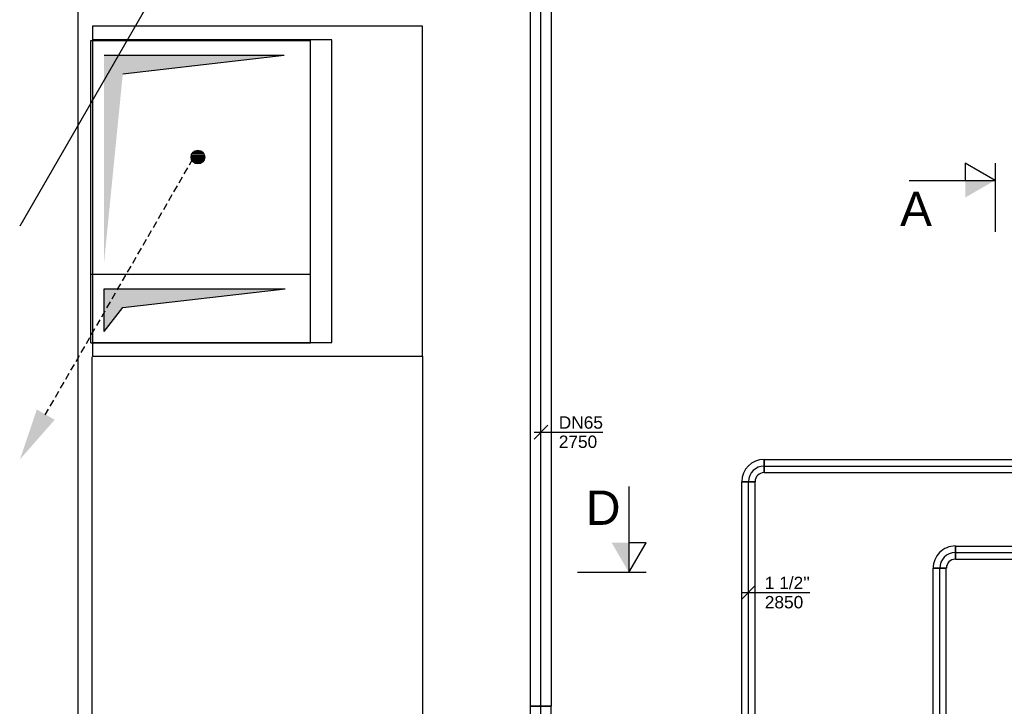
# Model space of a CAD drawing. Extents: x -156717 to 425753, y -51191 to 363295.
# Tile 119 of 256: x 83337 to 86920, y 110935 to 113432. Entities that reach past the tile are written whole.
import ezdxf
from ezdxf.enums import TextEntityAlignment as Align
from ezdxf.lldxf.tags import DXFTag

# ---------------------------------------------------------------- set-up
doc = ezdxf.new("R2010")
doc.units = 0
doc.header["$LTSCALE"] = 50
doc.linetypes.add('DASHED', pattern=[0.75, 0.5, -0.25])
doc.linetypes.add('STREEPJES', pattern=[0.1, 0.05, -0.05])
doc.layers.get('0').update_dxf_attribs({"linetype": 'CONTINUOUS'})
for name, color, linetype in [('54GA', 3, 'CONTINUOUS'), ('57LB', 4, 'CONTINUOUS'), ('WL524---', 90, 'CONTINUOUS'), ('WL5502--_D', 150, 'CONTINUOUS'), ('WL5502--_HARTLIJN', 8, 'CONTINUOUS'), ('WL561---_AANVOER_D', 20, 'CONTINUOUS'), ('WL561---_AANVOER_HARTLIJ', 8, 'CONTINUOUS'), ('WL561---_CV-D', 2, 'CONTINUOUS'), ('WL561---_RETOUR_D', 21, 'CONTINUOUS'), ('WL561---_RETOUR_HARTLIJN', 8, 'CONTINUOUS'), ('WL570---_TOEVOER', 3, 'CONTINUOUS'), ('WM5502--', 1, 'CONTINUOUS'), ('WM561---_AANVOER', 1, 'CONTINUOUS')]:
    doc.layers.add(name, color=color, linetype=linetype)
doc.styles.add('BURO-018', font='ARIAL.TTF', dxfattribs={"height": 63})
doc.styles.add('BURO-025', font='ARIAL.TTF', dxfattribs={"height": 125})
doc.styles.get("Standard").update_dxf_attribs({"font": 'ARIAL.TTF'})
tags = doc.linetypes.add('CENTER2', pattern=[28.575, 19.05, -3.175, 3.175, -3.175]).pattern_tags.tags
tags[10:11] = [DXFTag(74, 4), DXFTag(75, 0), DXFTag(340, '0'), DXFTag(46, 1.0), DXFTag(50, 0.0), DXFTag(44, 0.0), DXFTag(45, 0.0)]
tags[8:9] = [DXFTag(74, 4), DXFTag(75, 0), DXFTag(340, '0'), DXFTag(46, 1.0), DXFTag(50, 0.0), DXFTag(44, 0.0), DXFTag(45, 0.0)]
tags[6:7] = [DXFTag(74, 4), DXFTag(75, 0), DXFTag(340, '0'), DXFTag(46, 1.0), DXFTag(50, 0.0), DXFTag(44, 0.0), DXFTag(45, 0.0)]
tags[4:5] = [DXFTag(74, 4), DXFTag(75, 0), DXFTag(340, '0'), DXFTag(46, 1.0), DXFTag(50, 0.0), DXFTag(44, 0.0), DXFTag(45, 0.0)]

# ---------------------------------------------------------------- blocks, each defined once
blk = doc.blocks.new('PGA')
at = {"layer": '54GA', "color": 2, "linetype": 'Continuous'}
blk.add_line((-85.9, -152.8), (-445.3, -775.2), dxfattribs=at)
blk.add_solid([(-109, -141), (-65.7, -166), (-24.9, -45.3)], dxfattribs=at)
blk = doc.blocks.new('CIRC1MM')
at = {"color": 2, "linetype": 'Continuous'}
for p, q in [((-0.5, 0), (0.5, 0)), ((-0.49, 0.1), (0.49, 0.1)), ((-0.458, 0.2), (0.458, 0.2)), ((-0.4, 0.3), (0.4, 0.3)), ((-0.3, 0.4), (0.3, 0.4)), ((-0.49, -0.1), (0.49, -0.1)), ((-0.458, -0.2), (0.458, -0.2)), ((-0.4, -0.3), (0.4, -0.3)), ((-0.3, -0.4), (0.3, -0.4))]:
    blk.add_line(p, q, dxfattribs=at)
blk.add_circle((0, 0), 0.5, dxfattribs=at)
blk = doc.blocks.new('qe5yghqy')
at = {"layer": 'WL570---_TOEVOER', "color": 1}
blk.add_line((83549.7, 125285.8), (83549.7, 133331.9), dxfattribs=at)
blk = doc.blocks.new('wd_drsnd_a3')
at = {"color": 4}
for p, q in [((-2.5, 0), (7.5, 0)), ((0, 0), (-2.5, -4.33)), ((0, -12.5), (0, 0)), ((-2.5, -4.33), (0, -4.33))]:
    blk.add_line(p, q, dxfattribs=at)
blk.add_solid([(0, 0), (0, -4.33), (2.5, -4.33)], dxfattribs=at)
blk.add_attdef('T1', text='', height=5, dxfattribs=at).set_placement((3.5, -11.5), align=Align.CENTER)
blk = doc.blocks.new('*U1766')
at = {"color": 0, "ltscale": 10}
for p, q in [((0, 24.1, -2850.2), (495.4, 24.1, -2850.2)), ((0, -24.1, -2850.2), (0, 24.1, -2850.2)), ((0, -24.1, -2850.2), (495.4, -24.1, -2850.2))]:
    blk.add_line(p, q, dxfattribs=at)
at = {"color": 8, "linetype": 'STREEPJES', "ltscale": 10}
blk.add_arc((495.4, 0, -2850.2), 24.1, 90, 270, dxfattribs=at)
blk.add_arc((495.4, 0, -2850.2), 24.1, 90, 270, dxfattribs=at)
at = {"layer": 'WL561---_RETOUR_HARTLIJN', "linetype": 'CENTER2'}
blk.add_line((0, 0, -2850.2), (495.4, 0, -2850.2), dxfattribs=at)
at = {"layer": 'WL561---_RETOUR_D', "color": 2, "style": 'BURO-025'}
blk.add_attdef('POSNR', text='', height=125, dxfattribs=at).set_placement((0, 0), align=Align.MIDDLE)
blk = doc.blocks.new('*U1767')
at = {"color": 0, "ltscale": 10}
for p, q in [((-57, -24.15, -2850.15), (-57, 24.15, -2850.15)), ((24.15, -57, -2850.15), (-24.15, -57, -2850.15))]:
    blk.add_line(p, q, dxfattribs=at)
for radius, start in [(81.15, 360), (32.85, 0)]:
    blk.add_arc((-57, -57, -2850.15), radius, start, 90, dxfattribs=at)
at = {"layer": 'WL561---_RETOUR_HARTLIJN', "linetype": 'CENTER2'}
blk.add_arc((-57, -57, -2850.15), 57, 0, 90, dxfattribs=at)
at = {"layer": 'WL561---_RETOUR_D', "color": 2, "style": 'BURO-025'}
blk.add_attdef('POSNR', text='', height=125, dxfattribs=at).set_placement((0, 0), align=Align.MIDDLE)
blk = doc.blocks.new('*U1768')
at = {"color": 0, "ltscale": 10}
for p, q in [((0, 24.1, -2850.2), (1143, 24.1, -2850.2)), ((0, -24.1, -2850.2), (0, 24.1, -2850.2)), ((1143, 24.1, -2850.2), (1143, -24.1, -2850.2)), ((0, -24.1, -2850.2), (1143, -24.1, -2850.2))]:
    blk.add_line(p, q, dxfattribs=at)
at = {"layer": 'WL561---_AANVOER_HARTLIJ', "linetype": 'CENTER2'}
blk.add_line((0, 0, -2850.2), (1143, 0, -2850.2), dxfattribs=at)
at = {"layer": 'WL561---_AANVOER_D', "color": 2, "style": 'BURO-025'}
blk.add_attdef('POSNR', text='', height=125, dxfattribs=at).set_placement((0, 0), align=Align.MIDDLE)
blk = doc.blocks.new('*U1769')
at = {"color": 0, "ltscale": 10}
for p, q in [((-57, -24.15, -2850.15), (-57, 24.15, -2850.15)), ((24.15, -57, -2850.15), (-24.15, -57, -2850.15))]:
    blk.add_line(p, q, dxfattribs=at)
for radius in [81.15, 32.85]:
    blk.add_arc((-57, -57, -2850.15), radius, 0, 90, dxfattribs=at)
at = {"layer": 'WL561---_AANVOER_HARTLIJ', "linetype": 'CENTER2'}
blk.add_arc((-57, -57, -2850.15), 57, 0, 90, dxfattribs=at)
at = {"layer": 'WL561---_AANVOER_D', "color": 2, "style": 'BURO-025'}
blk.add_attdef('POSNR', text='', height=125, dxfattribs=at).set_placement((0, 0), align=Align.MIDDLE)
blk = doc.blocks.new('*U1841')
at = {"color": 0, "ltscale": 10}
for p, q in [((0, 38.1, -2750), (4158.2, 38.1, -2750)), ((0, -38.1, -2750), (0, 38.1, -2750)), ((4158.2, 38.1, -2750), (4158.2, -38.1, -2750)), ((0, -38.1, -2750), (4158.2, -38.1, -2750))]:
    blk.add_line(p, q, dxfattribs=at)
at = {"layer": 'WL561---_RETOUR_HARTLIJN', "linetype": 'CENTER2'}
blk.add_line((0, 0, -2750), (4158.2, 0, -2750), dxfattribs=at)
at = {"layer": 'WL561---_RETOUR_D', "color": 2, "style": 'BURO-025'}
blk.add_attdef('POSNR', text='', height=125, dxfattribs=at).set_placement((0, 0), align=Align.MIDDLE)
blk = doc.blocks.new('*U1842')
at = {"color": 0, "ltscale": 10}
for p, q in [((0, 24.2, -2850.1), (805.5, 24.2, -2850.1)), ((0, -24.1, -2850.1), (0, 24.2, -2850.1)), ((805.5, 24.2, -2850.1), (805.5, -24.1, -2850.1)), ((0, -24.1, -2850.1), (805.5, -24.1, -2850.1))]:
    blk.add_line(p, q, dxfattribs=at)
at = {"layer": 'WL561---_RETOUR_HARTLIJN', "linetype": 'CENTER2'}
blk.add_line((0, 0, -2850.1), (805.5, 0, -2850.1), dxfattribs=at)
at = {"layer": 'WL561---_RETOUR_D', "color": 2, "style": 'BURO-025'}
blk.add_attdef('POSNR', text='', height=125, dxfattribs=at).set_placement((0, 0), align=Align.MIDDLE)
blk = doc.blocks.new('*U1850')
at = {"color": 0, "ltscale": 10}
for p, q in [((0, 24.2, -2850.1), (1169.4, 24.2, -2850.1)), ((0, -24.1, -2850.1), (0, 24.2, -2850.1)), ((1169.4, 24.2, -2850.1), (1169.4, -24.1, -2850.1)), ((0, -24.1, -2850.1), (1169.4, -24.1, -2850.1))]:
    blk.add_line(p, q, dxfattribs=at)
at = {"layer": 'WL561---_AANVOER_HARTLIJ', "linetype": 'CENTER2'}
blk.add_line((0, 0, -2850.1), (1169.4, 0, -2850.1), dxfattribs=at)
at = {"layer": 'WL561---_AANVOER_D', "color": 2, "style": 'BURO-025'}
blk.add_attdef('POSNR', text='', height=125, dxfattribs=at).set_placement((0, 0), align=Align.MIDDLE)
blk = doc.blocks.new('*U1864')
at = {"layer": 'WM561---_AANVOER', "color": 0, "ltscale": 10}
for p, q in [((-50, -50), (50, 50)), ((-50, 0), (446.9, 0))]:
    blk.add_line(p, q, dxfattribs=at)
at = {"layer": 'WM561---_AANVOER', "color": 0, "style": 'BURO-018'}
for s, p in [("1 1/2''", (119.2, 25)), ('2850', (119.2, -115))]:
    blk.add_text(s, height=90, dxfattribs=at).set_placement(p)
blk = doc.blocks.new('*U1865')
at = {"layer": 'WM5502--', "color": 0, "ltscale": 10}
for p, q in [((-50, -50), (50, 50)), ((-50, 0), (451.5, 0))]:
    blk.add_line(p, q, dxfattribs=at)
at = {"layer": 'WM5502--', "color": 0, "style": 'BURO-018'}
for s, p in [('DN65', (130.1, 25)), ('2750', (130.1, -115))]:
    blk.add_text(s, height=90, dxfattribs=at).set_placement(p)
blk = doc.blocks.new('*U2123')
at = {"color": 0, "ltscale": 10}
for p, q in [((-95, 38, -2750), (-82.5, 38, -2750)), ((-95, -38.1, -2750), (-95, 38, -2750)), ((-82.5, 38, -2750), (-58.3, 38, -2750)), ((-58.3, 38, -2750), (-36.7, 38, -2750)), ((-36.7, 38, -2750), (-19, 38, -2750)), ((-19, 38, -2750), (-6.5, 38, -2750)), ((-6.5, 38, -2750), (0, 38, -2750)), ((-95, -38.1, -2750), (-82.5, -38.1, -2750)), ((-82.5, -38.1, -2750), (-58.3, -38.1, -2750)), ((-58.3, -38.1, -2750), (-36.7, -38.1, -2750)), ((-36.7, -38.1, -2750), (-19, -38.1, -2750)), ((-19, -38.1, -2750), (-6.5, -38.1, -2750)), ((-6.5, -38.1, -2750), (0, -38.1, -2750))]:
    blk.add_line(p, q, dxfattribs=at)
blk.add_arc((0, 0, -2750), 38.1, 270, 90, dxfattribs=at)
at = {"layer": 'WL5502--_HARTLIJN', "linetype": 'CENTER2'}
blk.add_line((-95, 0, -2750), (0, 0, -2750), dxfattribs=at)
at = {"layer": 'WL5502--_D', "color": 2, "style": 'BURO-025'}
blk.add_attdef('POSNR', text='', height=125, dxfattribs=at).set_placement((0, 0), align=Align.MIDDLE)

msp = doc.modelspace()

# ---------------------------------------------------------------- linework, layer by layer
at = {"layer": '57LB', "linetype": 'Continuous'}
for p, q in [((83595.45025, 113357.01396), (84395.45025, 113357.01396)), ((83595.45025, 112257.01396), (83595.45025, 113357.01396)), ((84395.45025, 112257.01396), (84395.45025, 113357.01396)), ((83595.45025, 112507.01396), (84395.45025, 112507.01396)), ((83595.45025, 112257.01396), (84395.45025, 112257.01396))]:
    msp.add_line(p, q, dxfattribs=at)
at = {"layer": '57LB', "color": 1, "linetype": 'Continuous'}
for p, q in [((83643.91141, 113303.19198), (84299.47618, 113303.19198)), ((83712.08444, 113235.01894), (84299.47618, 113303.19198)), ((83643.91141, 112298.87069), (83643.91141, 112453.6498)), ((83643.91141, 112453.6498), (84303.14179, 112453.6498)), ((83712.08444, 112385.47677), (84303.14179, 112453.6498)), ((83643.91141, 112298.87069), (83712.08444, 112385.47677))]:
    msp.add_line(p, q, dxfattribs=at)
at = {"layer": '57LB', "color": 2, "linetype": 'DASHED'}
msp.add_line((83429.55384, 111994.83484), (83968.61634, 112928.51848), dxfattribs=at)
at = {"layer": '57LB', "color": 1, "linetype": 'Continuous'}
for points in [[(83643.91141, 112549.37671), (83643.91141, 113303.19198), (83712.08444, 113235.01894), (84299.47618, 113303.19198)], [(83643.91141, 112298.87069), (83643.91141, 112453.6498), (83712.08444, 112385.47677), (84303.14179, 112453.6498)]]:
    msp.add_solid(points, dxfattribs=at)
at = {"layer": '57LB', "color": 2, "linetype": 'Continuous'}
msp.add_solid([(83464.18705, 111977.23984), (83399.23514, 112014.73984), (83337.9611, 111833.61008)], dxfattribs=at)
at = {"layer": 'WL524---', "color": 2}
for p, q in [((83599.69251, 112206.78589), (83599.69251, 109329.1444)), ((84802.16469, 112208.74357), (84802.16469, 110607.80981))]:
    msp.add_line(p, q, dxfattribs=at)
msp.add_lwpolyline([(83602.16469, 112208.74357), (84802.16469, 112208.74357), (84802.16469, 113408.74357), (83602.16469, 113408.74357)], close=True, dxfattribs=at)
at = {"layer": 'WL570---_TOEVOER', "color": 1}
msp.add_lwpolyline([(83602.16469, 112258.74357), (84472.16469, 112258.74357), (84472.16469, 113358.74357), (83602.16469, 113358.74357)], close=True, dxfattribs=at)

# ---------------------------------------------------------------- block references
at = {"layer": '57LB', "linetype": 'Continuous', "xscale": 1.5, "yscale": 1.5, "zscale": 1.5}
msp.add_blockref('PGA', (84004.82178, 113844.12617), dxfattribs=at)
at = {"layer": '57LB', "linetype": 'Continuous', "xscale": 50, "yscale": 50, "zscale": 50, "rotation": 180}
msp.add_blockref('CIRC1MM', (83985.50856, 112932.69438), dxfattribs=at)
at = {"layer": 'WL5502--_D', "rotation": 270}
for name, p in [('*U1841', (85232.15919, 115093.74769, 2750)), ('*U2123', (85232.15919, 110840.49855, 2750))]:
    msp.add_blockref(name, p, dxfattribs=at)
at = {"layer": 'WL561---_AANVOER_D', "rotation": 90}
for name, p in [('*U1769', (85988.68469, 111809.1589, 2850.15)), ('*U1850', (85988.68469, 110582.73929, 2850.15))]:
    msp.add_blockref(name, p, dxfattribs=at)
at = {"layer": 'WL561---_AANVOER_D'}
msp.add_blockref('*U1768', (86045.68469, 111809.1589, 2850.15), dxfattribs=at)
at = {"layer": 'WL561---_CV-D'}
ref = msp.add_blockref('wd_drsnd_a3', (86885.94967, 112848.00186), dxfattribs=dict(at, xscale=25, yscale=25, zscale=25, rotation=270))
ref.add_attrib('T1', 'A', dxfattribs={"layer": '0', "color": 4, "height": 125}).set_placement((86598.44967, 112681.37273), align=Align.CENTER)
ref = msp.add_blockref('wd_drsnd_a3', (85553.63179, 111421.94989), dxfattribs=dict(at, xscale=25, yscale=25, zscale=25, rotation=180))
ref.add_attrib('T1', 'D', dxfattribs={"layer": '0', "color": 4, "height": 125}).set_placement((85460.17489, 111595.08529), align=Align.CENTER)
at = {"layer": 'WL561---_RETOUR_D', "rotation": 90}
for name, p in [('*U1767', (86684.61138, 111494.1589, 2850.15)), ('*U1842', (86684.61138, 110631.61588, 2850.15))]:
    msp.add_blockref(name, p, dxfattribs=at)
at = {"layer": 'WL561---_RETOUR_D'}
msp.add_blockref('*U1766', (86741.61138, 111494.1589, 2850.15), dxfattribs=at)
at = {"layer": 'WL570---_TOEVOER', "color": 1}
msp.add_blockref('qe5yghqy', (0, -16488.6282), dxfattribs=at)
at = {"layer": 'WM5502--', "xscale": 0.5, "yscale": 0.5, "zscale": 0.5}
msp.add_blockref('*U1865', (85233.4515, 111932.39338, 1375), dxfattribs=at)
at = {"layer": 'WM561---_AANVOER', "xscale": 0.5, "yscale": 0.5, "zscale": 0.5}
msp.add_blockref('*U1864', (85988.60493, 111349.06685, 1425.075), dxfattribs=at)

doc.saveas('drawing.dxf')
